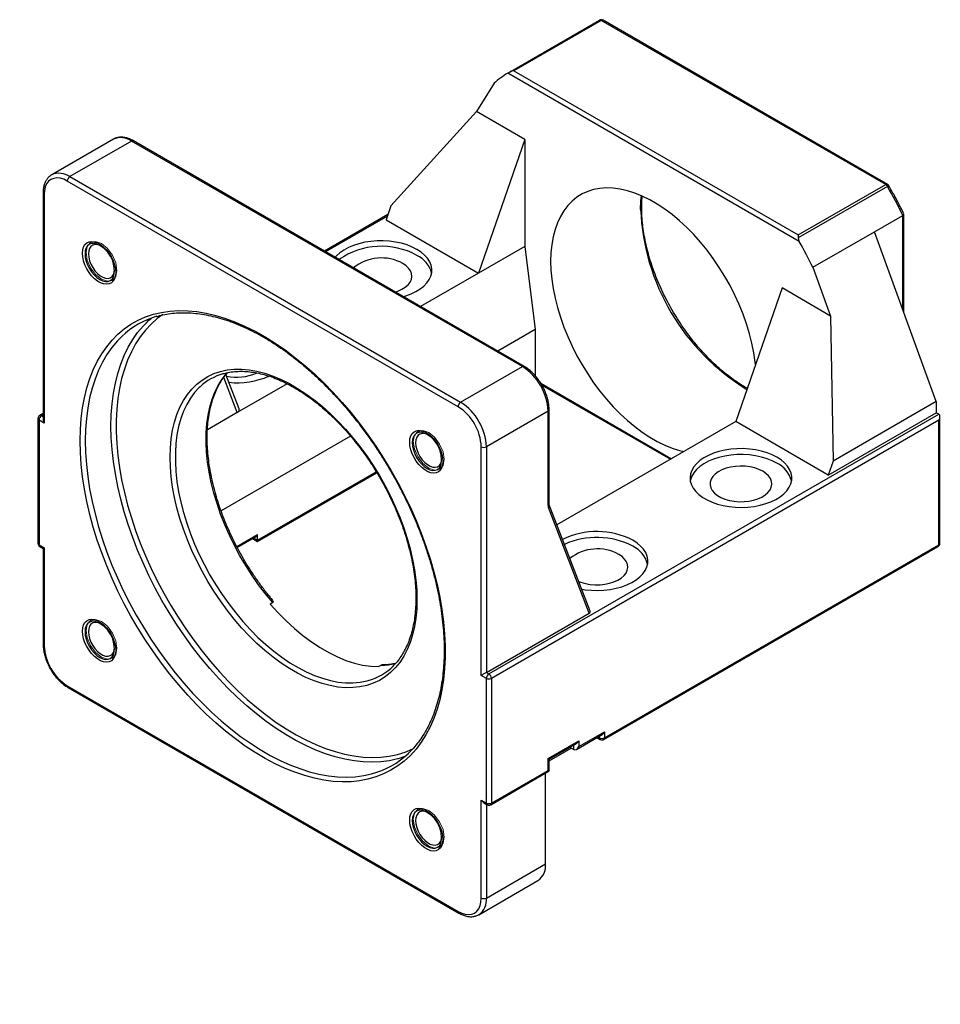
# Model space of a CAD drawing. Header units: millimetres. Extents: x 51 to 425, y 1 to 295.
# Tile 3 of 3: x 255 to 382, y 146 to 282. Entities that reach past the tile are written whole.
import ezdxf

# ---------------------------------------------------------------- set-up
doc = ezdxf.new("R2010")
doc.units = ezdxf.units.MM
doc.header["$LTSCALE"] = 1.5
doc.layers.add('FORMAT', color=7, linetype='Continuous')
doc.styles.add('SLDTEXTSTYLE0', font='GOTHIC.TTF', dxfattribs={"width": 0.913})
doc.styles.add('SLDTEXTSTYLE1', font='GOTHIC.TTF', dxfattribs={"width": 0.913, "bigfont": 'bigfont'})
doc.dimstyles.new('SLDDIMSTYLE6', dxfattribs={"dimtxt": 5.25, "dimasz": 3.75, "dimexe": 0, "dimexo": 0.0625, "dimgap": 1.3125, "dimtad": 0, "dimtih": 1, "dimtoh": 1, "dimdec": 1, "dimrnd": 1e-09, "dimzin": 12, "dimdsep": 46, "dimtxsty": 'SLDTEXTSTYLE0', "dimsah": 1, "dimcen": 0, "dimadec": 0, "dimazin": 3, "dimtfac": 1, "dimtofl": 0, "dimtmove": 0, "dimatfit": 3, "dimfxl": 0, "dimfrac": 2, "dimtolj": 1, "dimtzin": 12, "dimarcsym": 0})

# ---------------------------------------------------------------- blocks, each defined once
blk = doc.blocks.new('SW_SYMBOL_HOLE_SPOT')
at = {"layer": 'FORMAT', "color": 0}
for p, q in [((0, 1312.5), (0, 112.5)), ((2400, 112.5), (2400, 1312.5)), ((0, 112.5), (2400, 112.5))]:
    blk.add_line(p, q, dxfattribs=at)
blk = doc.blocks.new('_D_9')
at = {"layer": 'FORMAT'}
for p, q in [((137.36, 198.78), (148.94, 155.57)), ((148.94, 155.57), (211.93, 155.57))]:
    blk.add_line(p, q, dxfattribs=at)
blk.add_solid([(137.36, 198.78), (137.96, 195.07), (138.69, 195.26)], dxfattribs=at)
at = {"layer": 'FORMAT', "xscale": 0.004470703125, "yscale": 0.004470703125, "zscale": 0.004470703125}
blk.add_blockref('SW_SYMBOL_HOLE_SPOT', (164.76, 156.3), dxfattribs=at)
at = {"layer": 'FORMAT', "char_height": 5.25, "attachment_point": 1}
for s, insert, style in [('4 x ', (151.32, 170.77), 'SLDTEXTSTYLE0'), ('%%c', (162.44, 170.69), 'SLDTEXTSTYLE0'), (' 8.5 \\M+18AAE\\M+19153\\M+18AD1\\M+190FA', (170.35, 170.77), 'SLDTEXTSTYLE1'), ('%%c', (178.93, 162.28), 'SLDTEXTSTYLE0'), (' 14 ', (186.85, 162.36), 'SLDTEXTSTYLE0')]:
    blk.add_mtext(s, dxfattribs=dict(at, insert=insert, style=style))

msp = doc.modelspace()

# ---------------------------------------------------------------- linework, layer by layer
at = {"color": 7, "linetype": 'Continuous', "lineweight": 25}
for p, q in [((322.469, 274.596), (334.741, 281.68)), ((334.992, 281.656), (322.971, 274.716)), ((374.1, 259.079), (334.992, 281.656)), ((374.35, 259.103), (335.242, 281.681)), ((362.222, 251.241), (322.122, 274.39)), ((322.971, 274.716), (362.08, 252.139)), ((320.251, 273.003), (317.818, 269.117)), ((317.818, 269.117), (306.068, 256.161)), ((324.494, 265.263), (317.818, 269.117)), ((267.901, 265.31), (259.415, 260.412)), ((270.4, 265.063), (261.915, 260.164)), ((324.14, 234.039), (270.4, 265.063)), ((324.39, 234.064), (270.65, 265.087)), ((324.494, 265.263), (318.13, 246.892)), ((324.494, 265.263), (324.494, 250.566)), ((261.915, 260.164), (315.655, 229.141)), ((315.302, 228.528), (261.561, 259.552)), ((362.08, 252.139), (374.1, 259.079)), ((374.351, 258.814), (362.08, 251.729)), ((258.233, 257.918), (258.233, 226.77)), ((258.38, 257.714), (258.38, 226.277)), ((306.068, 256.161), (305.402, 254.239)), ((305.652, 254.961), (296.922, 249.921)), ((372.577, 252.593), (376.466, 254.838)), ((376.613, 241.488), (376.613, 255)), ((305.402, 254.239), (318.13, 246.892)), ((364.092, 247.695), (372.577, 252.593)), ((381.063, 229.244), (372.577, 252.593)), ((324.494, 250.566), (318.13, 246.892)), ((324.494, 250.566), (325.908, 239.134)), ((318.13, 246.892), (310.15, 242.285)), ((364.092, 247.695), (366.525, 240.999)), ((359.849, 244.853), (353.485, 226.482)), ((366.525, 240.999), (359.849, 244.853)), ((366.525, 240.999), (366.879, 221.056)), ((325.908, 239.134), (320.758, 236.161)), ((325.908, 239.134), (325.908, 232.779)), ((285.197, 228.238), (283.385, 232.947)), ((315.655, 229.141), (324.14, 234.039)), ((291.785, 231.683), (284.926, 227.723)), ((326.827, 231.494), (344.498, 221.293)), ((381.063, 229.244), (366.879, 221.056)), ((381.063, 229.244), (381.063, 227.706)), ((258.233, 227.587), (257.776, 227.323)), ((284.926, 227.723), (280.838, 225.363)), ((327.676, 227.915), (319.191, 223.017)), ((319.544, 191.784), (381.416, 227.502)), ((327.676, 214.923), (327.676, 227.915)), ((327.822, 215.127), (327.822, 228.119)), ((366.213, 219.134), (381.063, 227.706)), ((381.416, 227.502), (381.063, 227.706)), ((257.526, 226.89), (257.526, 209.742)), ((258.38, 226.277), (257.672, 226.686)), ((257.672, 226.686), (257.672, 209.538)), ((381.416, 226.686), (319.898, 191.172)), ((353.485, 226.482), (328.896, 212.286)), ((366.213, 219.134), (353.485, 226.482)), ((381.416, 209.538), (381.416, 226.686)), ((381.563, 209.742), (381.563, 227.178)), ((300.519, 224.477), (282.711, 214.197)), ((318.484, 191.58), (318.484, 223.017)), ((319.191, 223.017), (319.191, 191.988)), ((366.879, 221.056), (366.213, 219.134)), ((287.724, 209.981), (304.126, 219.45)), ((333.31, 200.139), (327.719, 214.668)), ((333.461, 200.425), (327.832, 215.052)), ((284.923, 209.181), (287.621, 210.738)), ((287.017, 210.39), (287.724, 209.981)), ((287.724, 210.151), (287.724, 210.967)), ((257.672, 209.538), (258.38, 209.13)), ((257.776, 209.309), (258.233, 209.045)), ((258.233, 209.045), (258.233, 195.861)), ((258.38, 209.13), (258.38, 195.657)), ((335.351, 182.776), (381.313, 209.309)), ((335.454, 183.005), (381.416, 209.538)), ((289.812, 201.598), (289.459, 201.394)), ((319.191, 191.988), (333.31, 200.139)), ((304.375, 192.783), (304.729, 192.987)), ((319.191, 191.172), (318.484, 191.58)), ((319.191, 191.988), (319.544, 191.784)), ((319.191, 174.025), (319.191, 191.172)), ((319.898, 191.172), (319.898, 174.025)), ((261.561, 190.146), (315.302, 159.122)), ((261.665, 189.917), (315.405, 158.893)), ((331.565, 181.407), (335.101, 183.448)), ((331.919, 181.781), (335.454, 183.822)), ((334.393, 183.04), (334.851, 182.776)), ((335.454, 183.822), (335.454, 183.005)), ((327.676, 180.148), (331.919, 182.597)), ((327.822, 180.063), (331.565, 182.224)), ((327.822, 179.824), (330.858, 181.576)), ((330.858, 181.576), (330.858, 181.816)), ((330.858, 181.576), (331.212, 181.372)), ((331.919, 182.597), (331.919, 181.781)), ((307.962, 180.405), (307.083, 180.122)), ((327.676, 178.515), (327.676, 180.148)), ((327.822, 178.43), (327.822, 180.063)), ((319.794, 173.796), (327.822, 178.43)), ((319.898, 174.025), (327.676, 178.515)), ((327.322, 165.654), (327.322, 178.142)), ((327.822, 178.43), (327.676, 178.515)), ((318.484, 174.433), (319.191, 174.025)), ((318.484, 160.96), (318.484, 174.433)), ((318.837, 174.059), (319.294, 173.796)), ((319.191, 160.96), (327.322, 165.654)), ((318.155, 158.671), (326.287, 163.365))]:
    msp.add_line(p, q, dxfattribs=at)
at = {"color": 8, "linetype": 'Continuous', "lineweight": 25}
for p, q in [((305.579, 254.75), (297.068, 249.837)), ((376.466, 241.891), (376.466, 254.838)), ((284.926, 227.723), (283.069, 232.549)), ((326.665, 231.757), (344.644, 221.378)), ((258.233, 227.418), (258.026, 227.298)), ((258.026, 227.298), (258.233, 227.178)), ((287.724, 210.151), (304.051, 219.575)), ((284.857, 209.312), (287.724, 210.967)), ((287.164, 210.474), (287.724, 210.151)), ((334.54, 183.125), (334.747, 183.005)), ((334.747, 183.005), (334.747, 183.244)), ((331.212, 181.372), (331.212, 182.02)), ((319.191, 173.855), (319.191, 160.96))]:
    msp.add_line(p, q, dxfattribs=at)
at = {"color": 7, "linetype": 'Continuous', "lineweight": 25, "flags": 128}
for points in [[(261.561, 259.552), (261.064, 259.794), (260.578, 259.94), (260.117, 259.985), (259.691, 259.93), (259.311, 259.774), (258.987, 259.523), (258.726, 259.182), (258.535, 258.76), (258.419, 258.266), (258.38, 257.714)], [(356.201, 234.321), (356.163, 234.661), (355.975, 235.943), (355.714, 237.247), (355.381, 238.569), (354.977, 239.9), (354.504, 241.234), (353.966, 242.563), (353.365, 243.88), (352.704, 245.178), (351.987, 246.451), (351.218, 247.691), (350.4, 248.892), (349.539, 250.047), (348.638, 251.151), (347.703, 252.198), (346.738, 253.181), (345.749, 254.095), (344.74, 254.937), (343.718, 255.7), (342.688, 256.382), (341.655, 256.979), (340.625, 257.486), (339.603, 257.903), (338.595, 258.225), (337.605, 258.453), (336.641, 258.584), (335.705, 258.617), (334.804, 258.553), (333.943, 258.393), (333.125, 258.136), (332.356, 257.784), (331.639, 257.339), (330.978, 256.803), (330.377, 256.18), (329.839, 255.473), (329.367, 254.684), (328.963, 253.82), (328.629, 252.883), (328.368, 251.88), (328.18, 250.815), (328.067, 249.695), (328.03, 248.525), (328.067, 247.311), (328.18, 246.06), (328.368, 244.778), (328.629, 243.474), (328.963, 242.152), (329.367, 240.821), (329.839, 239.487), (330.377, 238.159), (330.978, 236.841), (331.639, 235.543), (332.356, 234.27), (333.125, 233.03), (333.943, 231.829), (334.804, 230.674), (335.705, 229.57), (336.641, 228.524), (337.605, 227.54), (338.595, 226.626), (339.603, 225.784), (340.625, 225.021), (341.655, 224.339), (342.688, 223.742), (343.718, 223.235), (344.74, 222.818), (345.749, 222.496), (346.33, 222.351)], [(362.08, 252.139), (362.08, 252.051), (362.08, 251.951), (362.08, 251.842), (362.08, 251.729)], [(263.646, 249.628), (263.685, 250.09), (263.8, 250.492), (263.988, 250.819), (264.243, 251.061), (264.554, 251.209), (264.913, 251.259), (265.306, 251.208), (265.721, 251.058), (266.142, 250.814), (266.557, 250.486), (266.95, 250.083), (267.309, 249.619), (267.621, 249.111), (267.875, 248.576), (268.063, 248.031), (268.178, 247.496), (268.217, 246.989), (268.178, 246.526), (268.063, 246.125), (267.875, 245.797), (267.621, 245.555), (267.309, 245.407), (266.95, 245.358), (266.557, 245.409), (266.142, 245.559), (265.721, 245.802), (265.306, 246.131), (264.913, 246.534), (264.554, 246.997), (264.243, 247.505), (263.988, 248.041), (263.8, 248.585), (263.685, 249.12), (263.646, 249.628)], [(266.155, 250.645), (266.079, 250.682), (265.71, 250.804), (265.366, 250.826), (265.061, 250.746), (264.809, 250.568), (264.62, 250.3), (264.504, 249.953), (264.464, 249.543), (264.504, 249.087), (264.62, 248.606), (264.809, 248.12), (265.061, 247.651), (265.366, 247.219), (265.71, 246.843), (266.079, 246.54), (266.456, 246.322), (266.825, 246.2), (267.169, 246.178), (267.474, 246.258), (267.726, 246.436), (267.915, 246.704), (268.031, 247.051), (268.067, 247.333)], [(309.645, 250.157), (308.999, 250.487), (308.288, 250.768), (307.522, 250.997), (306.714, 251.169), (305.875, 251.283), (305.018, 251.337), (304.157, 251.329), (303.303, 251.26), (302.47, 251.132), (301.672, 250.945), (300.919, 250.703), (300.223, 250.409), (299.595, 250.068), (299.045, 249.685), (298.58, 249.266), (298.4, 249.068)], [(307.757, 243.666), (308.101, 243.77), (308.827, 244.038), (309.49, 244.356), (310.08, 244.718), (310.589, 245.12), (311.008, 245.555), (311.332, 246.016), (311.555, 246.496), (311.674, 246.989), (311.688, 247.487), (311.595, 247.981), (311.397, 248.466), (311.099, 248.932), (310.703, 249.374), (310.215, 249.785), (309.645, 250.157)], [(306.65, 244.305), (307.038, 244.437), (307.577, 244.68), (308.041, 244.97), (308.418, 245.3), (308.698, 245.66), (308.875, 246.041), (308.944, 246.434), (308.903, 246.828), (308.753, 247.213), (308.497, 247.58), (308.143, 247.918), (307.7, 248.218)], [(263.329, 223.828), (263.367, 225.39), (263.479, 226.903), (263.666, 228.364), (263.926, 229.768), (264.26, 231.112), (264.666, 232.39), (265.143, 233.599), (265.689, 234.736), (266.303, 235.798), (266.984, 236.78), (267.728, 237.68), (268.534, 238.496), (269.399, 239.225), (270.322, 239.864), (271.298, 240.413), (272.325, 240.869), (273.401, 241.23), (274.521, 241.497), (275.683, 241.667), (276.883, 241.741), (278.117, 241.719), (279.382, 241.599), (280.675, 241.384), (281.99, 241.072), (283.324, 240.666), (284.674, 240.167), (286.035, 239.575), (287.403, 238.894), (288.774, 238.124), (290.145, 237.268), (291.51, 236.329), (292.866, 235.309), (294.208, 234.211), (295.534, 233.04), (296.838, 231.798), (298.117, 230.488), (299.367, 229.116), (300.585, 227.685), (301.766, 226.198), (302.908, 224.662), (304.006, 223.08), (305.058, 221.456), (306.06, 219.797), (307.01, 218.106), (307.904, 216.389), (308.74, 214.652), (309.515, 212.898), (310.228, 211.134), (310.875, 209.364), (311.456, 207.594), (311.967, 205.829), (312.409, 204.075), (312.779, 202.337), (313.076, 200.619), (313.3, 198.928), (313.45, 197.267), (313.524, 195.643), (313.524, 194.059), (313.45, 192.521), (313.3, 191.034), (313.076, 189.601), (312.779, 188.226), (312.409, 186.915), (311.967, 185.671), (311.456, 184.497), (310.875, 183.397), (310.228, 182.375), (309.515, 181.434), (308.74, 180.575), (307.904, 179.803), (307.01, 179.118), (306.06, 178.524), (305.058, 178.022), (304.006, 177.613), (302.908, 177.299), (301.766, 177.08), (300.585, 176.958), (299.367, 176.932), (298.117, 177.003), (296.838, 177.171), (295.534, 177.434), (294.208, 177.793), (292.866, 178.246), (291.51, 178.792), (290.145, 179.428), (288.774, 180.155), (287.403, 180.968), (286.035, 181.866), (284.674, 182.846), (283.324, 183.904), (281.99, 185.039), (280.675, 186.247), (279.382, 187.523), (278.117, 188.864), (276.883, 190.267), (275.683, 191.726), (274.521, 193.238), (273.401, 194.798), (272.325, 196.401), (271.298, 198.043), (270.322, 199.719), (269.399, 201.423), (268.534, 203.151), (267.728, 204.898), (266.984, 206.657), (266.303, 208.425), (265.689, 210.195), (265.143, 211.963), (264.666, 213.723), (264.26, 215.47), (263.926, 217.199), (263.666, 218.904), (263.479, 220.581), (263.367, 222.224), (263.329, 223.828)], [(272.443, 240.083), (272.79, 240.41), (273.144, 240.718)], [(309.645, 201.989), (309.607, 200.702), (309.493, 199.465), (309.305, 198.282), (309.042, 197.16), (308.706, 196.103), (308.298, 195.116), (307.821, 194.204), (307.276, 193.37), (306.665, 192.618), (305.993, 191.952), (305.26, 191.375), (304.472, 190.889), (303.631, 190.496), (302.741, 190.198), (301.806, 189.997), (300.83, 189.892), (299.818, 189.886), (298.774, 189.978), (297.702, 190.167), (296.608, 190.452), (295.497, 190.833), (294.373, 191.307), (293.241, 191.873), (292.107, 192.528), (290.976, 193.268), (289.851, 194.092), (288.74, 194.994), (287.646, 195.972), (286.575, 197.02), (285.531, 198.134), (284.518, 199.309), (283.543, 200.54), (282.608, 201.821), (281.718, 203.146), (280.876, 204.51), (280.088, 205.907), (279.356, 207.33), (278.683, 208.772), (278.073, 210.229), (277.528, 211.692), (277.05, 213.155), (276.643, 214.613), (276.307, 216.058), (276.044, 217.483), (275.855, 218.884), (275.742, 220.252), (275.704, 221.583), (275.742, 222.87), (275.855, 224.108), (276.044, 225.29), (276.307, 226.412), (276.643, 227.469), (277.05, 228.456), (277.528, 229.369), (278.073, 230.202), (278.683, 230.954), (279.356, 231.62), (280.088, 232.197), (280.876, 232.684), (281.718, 233.077), (282.608, 233.375), (283.543, 233.576), (284.518, 233.68), (285.531, 233.686), (286.575, 233.595), (287.646, 233.406), (288.74, 233.12), (289.851, 232.74), (290.976, 232.265), (292.107, 231.7), (293.241, 231.045), (294.373, 230.304), (295.497, 229.481), (296.608, 228.578), (297.702, 227.601), (298.774, 226.553), (299.818, 225.439), (300.83, 224.264), (301.806, 223.033), (302.741, 221.752), (303.631, 220.426), (304.472, 219.062), (305.26, 217.666), (305.993, 216.243), (306.665, 214.8), (307.276, 213.344), (307.821, 211.881), (308.298, 210.417), (308.706, 208.96), (309.042, 207.515), (309.305, 206.089), (309.493, 204.689), (309.607, 203.32), (309.645, 201.989)], [(308.646, 223.65), (308.685, 224.112), (308.8, 224.514), (308.988, 224.841), (309.243, 225.083), (309.554, 225.231), (309.913, 225.281), (310.306, 225.23), (310.721, 225.08), (311.142, 224.836), (311.557, 224.508), (311.95, 224.105), (312.309, 223.641), (312.621, 223.133), (312.875, 222.598), (313.063, 222.053), (313.178, 221.518), (313.217, 221.011), (313.178, 220.548), (313.063, 220.147), (312.875, 219.819), (312.621, 219.577), (312.309, 219.429), (311.95, 219.38), (311.557, 219.431), (311.142, 219.581), (310.721, 219.824), (310.306, 220.153), (309.913, 220.556), (309.554, 221.019), (309.243, 221.527), (308.988, 222.063), (308.8, 222.607), (308.685, 223.142), (308.646, 223.65)], [(311.155, 224.667), (311.079, 224.704), (310.71, 224.826), (310.366, 224.848), (310.061, 224.768), (309.809, 224.59), (309.62, 224.322), (309.504, 223.975), (309.464, 223.565), (309.504, 223.109), (309.62, 222.628), (309.809, 222.142), (310.061, 221.673), (310.366, 221.241), (310.71, 220.866), (311.079, 220.562), (311.456, 220.345), (311.825, 220.222), (312.169, 220.2), (312.474, 220.28), (312.726, 220.458), (312.915, 220.726), (313.031, 221.073), (313.067, 221.355)], [(359.142, 221.583), (358.496, 221.913), (357.785, 222.194), (357.02, 222.422), (356.212, 222.595), (355.373, 222.709), (354.516, 222.762), (353.654, 222.755), (352.8, 222.686), (351.968, 222.557), (351.169, 222.37), (350.416, 222.128), (349.721, 221.835), (349.093, 221.494), (348.542, 221.111), (348.077, 220.692), (347.705, 220.243), (347.431, 219.772), (347.26, 219.284), (347.193, 218.788), (347.233, 218.291), (347.378, 217.801), (347.627, 217.324), (347.975, 216.869), (348.417, 216.442), (348.947, 216.05), (349.557, 215.698), (350.237, 215.392), (350.976, 215.137), (351.765, 214.936), (352.59, 214.792), (353.439, 214.708), (354.3, 214.685), (355.16, 214.723), (356.004, 214.822), (356.821, 214.981), (357.599, 215.195), (358.324, 215.464), (358.987, 215.782), (359.578, 216.144), (360.087, 216.546), (360.506, 216.98), (360.83, 217.442), (361.053, 217.922), (361.172, 218.415), (361.185, 218.912), (361.092, 219.407), (360.895, 219.891), (360.596, 220.358), (360.2, 220.8), (359.713, 221.21), (359.142, 221.583)], [(359.142, 220.767), (358.496, 221.096), (357.785, 221.377), (357.02, 221.606), (356.212, 221.778), (355.373, 221.892), (354.516, 221.946), (353.654, 221.938), (352.8, 221.869), (351.968, 221.741), (351.169, 221.554), (350.416, 221.312), (349.721, 221.018), (349.093, 220.677), (348.542, 220.294), (348.077, 219.876), (347.705, 219.427), (347.431, 218.955), (347.26, 218.467), (347.228, 218.317)], [(357.198, 219.644), (356.677, 219.9), (356.091, 220.104), (355.457, 220.252), (354.79, 220.338), (354.107, 220.362), (353.426, 220.322), (352.766, 220.22), (352.142, 220.058), (351.571, 219.841), (351.069, 219.573), (350.647, 219.262), (350.317, 218.916), (350.087, 218.544), (349.964, 218.156), (349.95, 217.761), (350.046, 217.37), (350.25, 216.993), (350.555, 216.64), (350.955, 216.32), (351.439, 216.04), (351.994, 215.81), (352.606, 215.633), (353.259, 215.516), (353.936, 215.46), (354.62, 215.468), (355.292, 215.539), (355.937, 215.672), (356.536, 215.862), (357.074, 216.106), (357.538, 216.396), (357.915, 216.725), (358.196, 217.086), (358.373, 217.467), (358.442, 217.86), (358.4, 218.254), (358.25, 218.639), (357.995, 219.005), (357.641, 219.343), (357.198, 219.644)], [(287.724, 209.981), (287.724, 209.984), (287.724, 210.001), (287.724, 210.036), (287.724, 210.086), (287.724, 210.151)], [(332.301, 203.44), (332.791, 203.362), (333.64, 203.278), (334.501, 203.255), (335.361, 203.294), (336.205, 203.393), (337.022, 203.551), (337.8, 203.766), (338.525, 204.034), (339.188, 204.352), (339.779, 204.714), (340.288, 205.116), (340.707, 205.551), (341.031, 206.012), (341.254, 206.492), (341.373, 206.985), (341.386, 207.483), (341.293, 207.977), (341.096, 208.462), (340.797, 208.928), (340.401, 209.37), (339.914, 209.781), (339.343, 210.153)], [(331.895, 204.495), (332.195, 204.38), (332.807, 204.203), (333.46, 204.086), (334.137, 204.03), (334.821, 204.038), (335.493, 204.11), (336.138, 204.242), (336.737, 204.433), (337.275, 204.676), (337.739, 204.966), (338.116, 205.296), (338.397, 205.656), (338.574, 206.037), (338.643, 206.43), (338.601, 206.824), (338.451, 207.209), (338.196, 207.576), (337.842, 207.914), (337.399, 208.214)], [(289.459, 201.394), (290.54, 200.197), (291.654, 199.072), (292.796, 198.025), (293.958, 197.062), (295.135, 196.186), (296.322, 195.402), (297.512, 194.716), (298.698, 194.129), (299.876, 193.645), (301.038, 193.267), (302.179, 192.996), (303.294, 192.835), (304.375, 192.783)], [(263.646, 197.663), (263.685, 198.126), (263.8, 198.527), (263.988, 198.855), (264.243, 199.097), (264.554, 199.245), (264.913, 199.294), (265.306, 199.243), (265.721, 199.093), (266.142, 198.85), (266.557, 198.521), (266.95, 198.118), (267.309, 197.655), (267.621, 197.147), (267.875, 196.611), (268.063, 196.067), (268.178, 195.532), (268.217, 195.024), (268.178, 194.562), (268.063, 194.16), (267.875, 193.833), (267.621, 193.591), (267.309, 193.443), (266.95, 193.393), (266.557, 193.444), (266.142, 193.594), (265.721, 193.838), (265.306, 194.166), (264.913, 194.569), (264.554, 195.033), (264.243, 195.541), (263.988, 196.076), (263.8, 196.621), (263.685, 197.156), (263.646, 197.663)], [(266.155, 198.681), (266.079, 198.717), (265.71, 198.84), (265.366, 198.861), (265.061, 198.782), (264.809, 198.604), (264.62, 198.336), (264.504, 197.989), (264.464, 197.579), (264.504, 197.123), (264.62, 196.642), (264.809, 196.156), (265.061, 195.687), (265.366, 195.255), (265.71, 194.879), (266.079, 194.576), (266.456, 194.358), (266.825, 194.236), (267.169, 194.214), (267.474, 194.294), (267.726, 194.472), (267.915, 194.74), (268.031, 195.087), (268.067, 195.369)], [(327.676, 180.148), (327.738, 180.112), (327.784, 180.085), (327.813, 180.069), (327.822, 180.063)], [(308.646, 171.685), (308.685, 172.148), (308.8, 172.55), (308.988, 172.877), (309.243, 173.119), (309.554, 173.267), (309.913, 173.316), (310.306, 173.265), (310.721, 173.116), (311.142, 172.872), (311.557, 172.543), (311.95, 172.14), (312.309, 171.677), (312.621, 171.169), (312.875, 170.633), (313.063, 170.089), (313.178, 169.554), (313.217, 169.047), (313.178, 168.584), (313.063, 168.182), (312.875, 167.855), (312.621, 167.613), (312.309, 167.465), (311.95, 167.415), (311.557, 167.466), (311.142, 167.616), (310.721, 167.86), (310.306, 168.189), (309.913, 168.592), (309.554, 169.055), (309.243, 169.563), (308.988, 170.098), (308.8, 170.643), (308.685, 171.178), (308.646, 171.685)], [(311.155, 172.703), (311.079, 172.739), (310.71, 172.862), (310.366, 172.883), (310.061, 172.804), (309.809, 172.626), (309.62, 172.358), (309.504, 172.011), (309.464, 171.601), (309.504, 171.145), (309.62, 170.664), (309.809, 170.178), (310.061, 169.709), (310.366, 169.277), (310.71, 168.901), (311.079, 168.598), (311.456, 168.38), (311.825, 168.258), (312.169, 168.236), (312.474, 168.316), (312.726, 168.494), (312.915, 168.762), (313.031, 169.109), (313.067, 169.391)], [(315.302, 159.122), (315.799, 158.88), (316.285, 158.734), (316.746, 158.689), (317.172, 158.744), (317.552, 158.9), (317.876, 159.151), (318.137, 159.492), (318.328, 159.914), (318.444, 160.408), (318.484, 160.96)]]:
    msp.add_lwpolyline(points, dxfattribs=at)
at = {"color": 8, "linetype": 'Continuous', "lineweight": 25, "flags": 128}
for points in [[(340.404, 255.668), (340.442, 256.838), (340.503, 257.541)], [(265.383, 250.971), (265.256, 250.989), (264.904, 250.975), (264.596, 250.861), (264.343, 250.651), (264.155, 250.353), (264.039, 249.979), (264, 249.543)], [(264, 249.543), (264.039, 249.062), (264.155, 248.554), (264.343, 248.039), (264.596, 247.537), (264.904, 247.066), (265.256, 246.646), (265.638, 246.292), (266.035, 246.017), (266.432, 245.833), (266.814, 245.747), (267.166, 245.761), (267.474, 245.875), (267.728, 246.085), (267.916, 246.383), (267.953, 246.472)], [(274.679, 241.195), (273.938, 240.643), (273.099, 239.898), (272.32, 239.065), (271.604, 238.148), (270.953, 237.15), (270.37, 236.073), (269.855, 234.921), (269.411, 233.697), (269.039, 232.406), (268.74, 231.051), (268.514, 229.637), (268.364, 228.167), (268.288, 226.647), (268.288, 225.081), (268.364, 223.473), (268.514, 221.83), (268.74, 220.156), (269.039, 218.455), (269.411, 216.734), (269.855, 214.998), (270.37, 213.252), (270.953, 211.501), (271.604, 209.752), (272.32, 208.008), (273.099, 206.276), (273.938, 204.561), (274.835, 202.869), (275.788, 201.204), (276.792, 199.572), (277.846, 197.977), (278.945, 196.426), (280.087, 194.921), (281.268, 193.469), (282.484, 192.074), (283.732, 190.739), (285.007, 189.469), (286.306, 188.269), (287.624, 187.141), (288.958, 186.089), (290.304, 185.117), (291.657, 184.227), (293.013, 183.423), (294.368, 182.706), (295.718, 182.078), (297.059, 181.543), (298.386, 181.101), (299.695, 180.754), (300.982, 180.503), (302.244, 180.349), (303.477, 180.292), (304.675, 180.332), (305.837, 180.469), (306.958, 180.704), (308.035, 181.034), (309.065, 181.459), (309.102, 181.477)], [(307.083, 180.122), (306.978, 180.093), (305.857, 179.842), (304.695, 179.688), (303.496, 179.631), (302.262, 179.671), (300.998, 179.808), (299.708, 180.041), (298.396, 180.37), (297.065, 180.794), (295.72, 181.312), (294.364, 181.921), (293.003, 182.62), (291.639, 183.408), (290.277, 184.281), (288.921, 185.236), (287.576, 186.272), (286.245, 187.385), (284.933, 188.571), (283.643, 189.827), (282.379, 191.149), (281.146, 192.534), (279.946, 193.976), (278.784, 195.471), (277.664, 197.016), (276.587, 198.604), (275.559, 200.232), (274.581, 201.895), (273.657, 203.587), (272.79, 205.303), (271.983, 207.038), (271.237, 208.788), (270.555, 210.545), (269.939, 212.306), (269.391, 214.065), (268.913, 215.816), (268.506, 217.554), (268.171, 219.274), (267.909, 220.97), (267.722, 222.639), (267.609, 224.273), (267.572, 225.869), (267.609, 227.422), (267.722, 228.926), (267.909, 230.378), (268.171, 231.773), (268.506, 233.107), (268.913, 234.375), (269.391, 235.574), (269.939, 236.7), (270.555, 237.749), (271.237, 238.72), (271.983, 239.608), (272.443, 240.083)], [(269.058, 238.187), (268.447, 237.566), (267.701, 236.679), (267.019, 235.708), (266.403, 234.659), (265.856, 233.533), (265.377, 232.334), (264.97, 231.066), (264.635, 229.732), (264.374, 228.337), (264.187, 226.885), (264.074, 225.381), (264.036, 223.828)], [(289.812, 201.598), (288.824, 202.791), (287.875, 204.037), (286.968, 205.331), (286.109, 206.667), (285.301, 208.038), (284.549, 209.439), (283.854, 210.863), (283.221, 212.303), (282.653, 213.753), (282.151, 215.206), (281.719, 216.656), (281.358, 218.095), (281.071, 219.518), (280.857, 220.917), (280.719, 222.287), (280.657, 223.621), (280.671, 224.912), (280.762, 226.156), (280.928, 227.346), (281.169, 228.476), (281.483, 229.542), (281.871, 230.539), (282.329, 231.462), (282.855, 232.307), (283.448, 233.07), (283.607, 233.248)], [(279.832, 231.27), (279.717, 231.162), (279.076, 230.468), (278.499, 229.69), (277.987, 228.831), (277.545, 227.896), (277.173, 226.888), (276.873, 225.811), (276.647, 224.672), (276.496, 223.475), (276.42, 222.226), (276.42, 220.93), (276.496, 219.593), (276.647, 218.221), (276.873, 216.821), (277.173, 215.399), (277.545, 213.961), (277.987, 212.515), (278.499, 211.065), (279.076, 209.621), (279.717, 208.187), (280.419, 206.77), (281.179, 205.377), (281.992, 204.014), (282.856, 202.688), (283.767, 201.404), (284.719, 200.169), (285.71, 198.987), (286.734, 197.865), (287.786, 196.807), (288.863, 195.819), (289.958, 194.904), (291.068, 194.067), (292.186, 193.312), (293.308, 192.642), (294.429, 192.061), (295.544, 191.57), (296.647, 191.173), (297.734, 190.871), (298.799, 190.664), (299.838, 190.556), (300.845, 190.545), (301.818, 190.632), (302.75, 190.816), (302.924, 190.863)], [(310.383, 224.993), (310.256, 225.011), (309.904, 224.997), (309.596, 224.883), (309.343, 224.673), (309.155, 224.375), (309.039, 224.001), (309, 223.565)], [(264.036, 223.828), (264.074, 222.232), (264.187, 220.598), (264.374, 218.929), (264.635, 217.233), (264.97, 215.513), (265.377, 213.775), (265.856, 212.024), (266.403, 210.265), (267.019, 208.504), (267.701, 206.747), (268.447, 204.997), (269.255, 203.262), (270.122, 201.546), (271.046, 199.854), (272.023, 198.191), (273.052, 196.563), (274.128, 194.975), (275.249, 193.43), (276.411, 191.935), (277.61, 190.493), (278.844, 189.108), (280.107, 187.786), (281.397, 186.53), (282.71, 185.344), (284.04, 184.231), (285.386, 183.195), (286.741, 182.24), (288.103, 181.367), (289.467, 180.579), (290.829, 179.88), (292.184, 179.271), (293.53, 178.753), (294.861, 178.329), (296.173, 178), (297.463, 177.767), (298.727, 177.63), (299.96, 177.59), (301.159, 177.647), (302.321, 177.801), (303.409, 178.043)], [(309, 223.565), (309.039, 223.084), (309.155, 222.576), (309.343, 222.061), (309.596, 221.559), (309.904, 221.088), (310.256, 220.668), (310.638, 220.314), (311.035, 220.04), (311.432, 219.855), (311.814, 219.769), (312.166, 219.783), (312.474, 219.897), (312.728, 220.107), (312.916, 220.405), (312.953, 220.494)], [(265.383, 199.007), (265.256, 199.025), (264.904, 199.011), (264.596, 198.897), (264.343, 198.686), (264.155, 198.389), (264.039, 198.015), (264, 197.579)], [(264, 197.579), (264.039, 197.098), (264.155, 196.59), (264.343, 196.075), (264.596, 195.572), (264.904, 195.102), (265.256, 194.682), (265.638, 194.328), (266.035, 194.053), (266.432, 193.869), (266.814, 193.782), (267.166, 193.796), (267.474, 193.911), (267.728, 194.121), (267.916, 194.419), (267.953, 194.508)], [(310.383, 173.029), (310.256, 173.047), (309.904, 173.033), (309.596, 172.919), (309.343, 172.709), (309.155, 172.411), (309.039, 172.037), (309, 171.601)], [(309, 171.601), (309.039, 171.12), (309.155, 170.612), (309.343, 170.097), (309.596, 169.595), (309.904, 169.124), (310.256, 168.704), (310.638, 168.35), (311.035, 168.075), (311.432, 167.891), (311.814, 167.804), (312.166, 167.819), (312.474, 167.933), (312.728, 168.143), (312.916, 168.441), (312.953, 168.53)]]:
    msp.add_lwpolyline(points, dxfattribs=at)
at = {"color": 7, "linetype": 'Continuous', "lineweight": 18, "flags": 128}
for points in [[(264.146, 249.727), (264.308, 250.571), (264.767, 251.1), (265.456, 251.234), (266.267, 250.952), (267.079, 250.297), (267.767, 249.368), (268.227, 248.308), (268.389, 247.277), (268.227, 246.433), (267.767, 245.904), (267.079, 245.77), (266.267, 246.052), (265.456, 246.708), (264.767, 247.636), (264.308, 248.696), (264.146, 249.727)], [(311.267, 224.974), (312.079, 224.319), (312.767, 223.39), (313.227, 222.33), (313.389, 221.3), (313.227, 220.455), (312.767, 219.926), (312.079, 219.792), (311.267, 220.074), (310.456, 220.73), (309.767, 221.658), (309.308, 222.718), (309.146, 223.749), (309.308, 224.593), (309.767, 225.122), (310.456, 225.256), (311.267, 224.974)], [(266.267, 194.088), (265.456, 194.743), (264.767, 195.672), (264.308, 196.732), (264.146, 197.762), (264.308, 198.607), (264.767, 199.136), (265.456, 199.27), (266.267, 198.987), (267.079, 198.332), (267.767, 197.404), (268.227, 196.344), (268.389, 195.313), (268.227, 194.469), (267.767, 193.94), (267.079, 193.806), (266.267, 194.088)], [(313.389, 169.335), (313.227, 168.491), (312.767, 167.962), (312.079, 167.828), (311.267, 168.11), (310.456, 168.765), (309.767, 169.694), (309.308, 170.754), (309.146, 171.784), (309.308, 172.629), (309.767, 173.158), (310.456, 173.292), (311.267, 173.009), (312.079, 172.354), (312.767, 171.426), (313.227, 170.366), (313.389, 169.335)]]:
    msp.add_lwpolyline(points, dxfattribs=at)
at = {"color": 7, "linetype": 'Continuous', "lineweight": 25}
for centre, radius, start, end in [((334.845, 281.452), 0.251, 54.3421, 114.56904), ((334.992, 281.247), 0.5, 60.00269, 119.99731), ((329.113, 263.004), 13.361, 121.55188, 131.54896), ((262.329, 259.517), 0.768, 122.60568, 177.39438), ((373.718, 258.466), 0.722, 28.76174, 58.03646), ((374.1, 258.67), 0.5, 29.90756, 60.00269), ((315.301, 224.843), 68.124, 26.12313, 29.91103), ((264.128, 247.271), 3.907, 348.20246, 71.26001), ((304.747, 240.364), 10.226, 61.38558, 124.73617), ((302.966, 217.72), 68.08, 26.12233, 29.49686), ((308.03, 245.96), 3.747, 14.40321, 64.47151), ((304.756, 242.936), 6.048, 60.86914, 129.35041), ((277.2, 229.61), 11.826, 106.238, 133.50553), ((285.245, 225.473), 7.932, 106.73293, 133.03471), ((284.894, 239.277), 6.688, 257.64183, 293.78864), ((320.055, 227.598), 7.628, 2.38687, 57.61313), ((284.935, 242.758), 10.938, 264.02297, 293.4546), ((316.069, 228.493), 0.768, 122.60568, 177.39438), ((311.569, 222.699), 7.628, 2.38687, 57.61313), ((311.624, 222.731), 6.865, 2.38687, 57.61313), ((258.026, 226.89), 0.5, 119.99731, 180), ((258.44, 226.651), 0.768, 122.60549, 177.3945), ((309.128, 221.293), 3.907, 348.2025, 71.25998), ((318.837, 223.699), 0.769, 242.60981, 297.39013), ((357.527, 217.385), 3.747, 14.40333, 64.47141), ((328.387, 214.911), 0.711, 179.04462, 199.95048), ((334.382, 200.583), 10.78, 62.59992, 115.927), ((287.48, 210.94), 0.246, 304.96924, 6.3432), ((334.37, 199.654), 10.886, 62.81679, 114.05923), ((258.026, 209.742), 0.5, 180, 240.00269), ((334.448, 202.888), 6.089, 61.0119, 128.30319), ((337.728, 205.956), 3.747, 14.40325, 64.47143), ((381.063, 209.742), 0.5, 299.99731, 0), ((264.128, 195.307), 3.907, 348.20245, 71.26001), ((265.239, 195.943), 6.865, 182.38687, 237.61313), ((300.802, 198.524), 7.95, 285.4834, 314.88622), ((319.958, 191.137), 0.768, 122.60549, 177.3945), ((319.544, 191.854), 0.769, 242.60965, 297.39029), ((319.13, 191.137), 0.768, 2.6055, 57.39456), ((335.101, 183.687), 0.769, 242.60966, 297.39034), ((335.101, 183.209), 0.5, 240.00269, 299.99731), ((300.364, 189.482), 11.837, 284.9078, 313.48444), ((319.544, 174.707), 0.769, 242.60965, 297.39029), ((319.544, 174.229), 0.5, 240.00269, 299.99731), ((309.128, 169.329), 3.907, 348.2025, 71.25999), ((324.884, 165.378), 2.454, 304.86237, 6.44979), ((318.837, 161.642), 0.769, 242.60981, 297.39013)]:
    msp.add_arc(centre, radius, start, end, dxfattribs=at)
at = {"color": 8, "linetype": 'Continuous', "lineweight": 25}
for centre, radius, start, end in [((335.138, 281.451), 0.251, 65.69366, 125.61728), ((268.938, 263.044), 2.492, 54.08235, 114.60724), ((270.547, 264.858), 0.251, 65.69275, 125.61733), ((260.445, 258.074), 2.556, 54.88948, 113.63316), ((374.247, 258.874), 0.251, 65.69366, 125.61728), ((366.814, 271.999), 15.188, 299.75406, 300.55123), ((258.472, 257.935), 0.239, 183.95376, 247.35145), ((370.845, 256.944), 30.467, 182.4004, 238.70659), ((324.285, 233.849), 0.239, 63.89113, 127.40337), ((327.584, 228.136), 0.239, 292.56506, 356.13105), ((257.776, 226.915), 0.251, 185.69524, 245.62527), ((257.879, 227.094), 0.251, 54.38221, 114.30708), ((327.572, 215.152), 0.251, 294.37466, 354.30595), ((327.485, 214.946), 0.363, 310.06734, 15.97075), ((257.776, 209.767), 0.251, 185.69524, 245.62527), ((257.921, 209.513), 0.25, 174.11481, 234.5731), ((381.178, 209.508), 0.24, 304.0584, 7.25404), ((381.312, 209.767), 0.251, 294.37548, 354.30389), ((258.483, 195.886), 0.251, 185.69479, 245.62515), ((304.746, 202.205), 9.218, 269.88996, 282.22706), ((261.803, 190.117), 0.243, 173.18147, 235.50644), ((334.992, 182.978), 0.246, 173.65653, 235.03103), ((335.216, 182.975), 0.24, 304.0584, 7.25404), ((319.432, 173.996), 0.243, 173.18132, 235.50659), ((319.653, 173.997), 0.247, 305.0151, 6.29734), ((316.755, 160.684), 2.452, 304.67619, 6.46881), ((315.54, 159.092), 0.241, 172.8769, 235.82556)]:
    msp.add_arc(centre, radius, start, end, dxfattribs=at)
at = {"color": 7, "linetype": 'Continuous', "lineweight": 25}
for centre, major_axis, ratio, start_param, end_param in [((322.971, 274.308), (0.707, 0), 0.5773815, 1.5707963, 2.3589887), ((284.29, 228.091), (0.929, 0.05), 0.5750742, 5.4359789, 6.4677496), ((381.063, 226.89), (0.354, 0.612), 0.5773346, 4.7124296, 6.2832259), ((258.733, 226.482), (-0.354, 0.612), 0.5773346, 0.7853575, 1.5707557), ((258.733, 209.334), (0.5, 0.289), 0.0000704, 2.3561539, 3.141552), ((332.957, 200.343), (0.516, 0.028), 0.5750742, 5.4359789, 6.4677496), ((318.837, 191.784), (0.5, 0.289), 0.0000704, 0.7853575, 2.3561539), ((335.101, 184.026), (0.354, 0.612), 0.5773346, 3.9269502, 4.7124296), ((331.565, 181.985), (0.354, 0.612), 0.5773346, 3.1416333, 4.7124296), ((331.565, 182.801), (0.354, 0.612), 0.5773346, 3.9269502, 4.7124296), ((318.837, 174.637), (-0.354, 0.612), 0.5773346, 1.5707557, 2.3562351)]:
    msp.add_ellipse(centre, major_axis=major_axis, ratio=ratio, start_param=start_param, end_param=end_param, dxfattribs=at)
for points, knots in [([(322.122, 274.39), (322.165, 274.416), (322.215, 274.447), (322.332, 274.516), (322.398, 274.554), (322.469, 274.596)], [0, 0, 0, 0, 0.5, 0.5, 1, 1, 1, 1]), ([(270.65, 265.087), (270.559, 265.137), (270.297, 265.282), (269.858, 265.457), (269.343, 265.578), (268.844, 265.602), (268.379, 265.523), (268.036, 265.403), (267.871, 265.284), (267.828, 265.253)], [0, 0, 0, 0, 0.0922857, 0.2664288, 0.4404807, 0.612254, 0.7796573, 0.9419283, 1, 1, 1, 1]), ([(259.424, 260.41), (259.317, 260.344), (259.087, 260.2), (258.799, 259.886), (258.555, 259.498), (258.376, 259.045), (258.265, 258.542), (258.234, 258.154), (258.233, 257.943), (258.233, 257.918)], [0, 0, 0, 0, 0.14077593, 0.30335025, 0.46745603, 0.63545068, 0.80789636, 0.97720163, 1, 1, 1, 1]), ([(376.605, 255.031), (376.469, 255.305), (376.047, 256.157), (375.362, 257.457), (374.788, 258.47), (374.534, 258.92)], [0, 0, 0, 0, 0.2089357, 0.6486279, 1, 1, 1, 1]), ([(355.069, 231.053), (354.91, 231.139), (354.43, 231.4), (353.626, 231.919), (352.663, 232.603), (351.708, 233.361), (350.767, 234.186), (349.843, 235.076), (348.941, 236.024), (348.066, 237.029), (347.222, 238.083), (346.413, 239.183), (345.643, 240.323), (344.916, 241.497), (344.235, 242.701), (343.604, 243.928), (343.025, 245.171), (342.502, 246.426), (342.036, 247.686), (341.631, 248.945), (341.288, 250.197), (341.008, 251.435), (340.792, 252.654), (340.643, 253.848), (340.565, 254.921), (340.546, 255.784), (340.557, 256.603), (340.597, 257.117), (340.622, 257.445)], [0, 0, 0, 0, 0.0199607, 0.060361, 0.1007693, 0.1411912, 0.1816291, 0.2220836, 0.2625541, 0.3030388, 0.343536, 0.384043, 0.4245576, 0.4650769, 0.5055984, 0.5461192, 0.5866357, 0.6271452, 0.6676452, 0.7081328, 0.7486054, 0.7890608, 0.8294969, 0.8699122, 0.9103066, 0.9413229, 0.9625157, 1, 1, 1, 1]), ([(376.466, 254.838), (376.5, 254.861), (376.568, 254.906), (376.612, 254.963), (376.608, 254.991), (376.606, 255)], [0, 0, 0, 0, 0.40713606, 0.81391659, 1, 1, 1, 1]), ([(273.824, 240.928), (274.115, 241.009), (274.746, 241.184), (275.767, 241.351), (276.872, 241.448), (278.01, 241.456), (279.176, 241.379), (280.369, 241.216), (281.584, 240.967), (282.819, 240.633), (284.071, 240.216), (285.335, 239.715), (286.61, 239.133), (287.891, 238.47), (289.175, 237.729), (290.459, 236.911), (291.738, 236.019), (293.01, 235.054), (294.271, 234.02), (295.516, 232.919), (296.744, 231.754), (297.951, 230.528), (299.132, 229.245), (300.285, 227.908), (301.407, 226.521), (302.494, 225.087), (303.544, 223.61), (304.554, 222.095), (305.52, 220.545), (306.441, 218.966), (307.313, 217.36), (308.134, 215.733), (308.903, 214.089), (309.616, 212.433), (310.273, 210.769), (310.87, 209.102), (311.407, 207.436), (311.883, 205.776), (312.295, 204.126), (312.643, 202.491), (312.926, 200.876), (313.143, 199.286), (313.294, 197.723), (313.379, 196.193), (313.397, 194.7), (313.348, 193.248), (313.233, 191.841), (313.052, 190.483), (312.806, 189.177), (312.496, 187.927), (312.122, 186.737), (311.686, 185.608), (311.189, 184.544), (310.632, 183.548), (310.017, 182.62), (309.341, 181.771), (308.815, 181.183), (308.498, 180.902), (308.443, 180.853)], [0, 0, 0, 0, 0.0156719, 0.0340227, 0.0523336, 0.070604, 0.0888369, 0.1070377, 0.1252124, 0.1433674, 0.1615082, 0.1796396, 0.1977653, 0.2158885, 0.2340111, 0.2521343, 0.2702594, 0.2883872, 0.3065181, 0.3246523, 0.3427897, 0.3609303, 0.3790739, 0.3972202, 0.4153689, 0.4335195, 0.4516718, 0.4698253, 0.4879797, 0.5061346, 0.5242895, 0.5424439, 0.5605975, 0.5787497, 0.5969003, 0.6150488, 0.6331948, 0.651338, 0.669478, 0.6876144, 0.7057471, 0.7238759, 0.7420007, 0.7601216, 0.778239, 0.7963536, 0.8144664, 0.8325788, 0.8506926, 0.8688104, 0.8869361, 0.9050742, 0.9232303, 0.9414107, 0.959622, 0.9778701, 0.9961591, 1, 1, 1, 1]), ([(289.513, 202.276), (289.37, 202.446), (288.916, 202.987), (288.186, 203.952), (287.325, 205.161), (286.507, 206.41), (285.732, 207.692), (285.004, 209.002), (284.327, 210.334), (283.702, 211.683), (283.133, 213.043), (282.622, 214.408), (282.17, 215.774), (281.78, 217.134), (281.453, 218.482), (281.19, 219.814), (280.993, 221.123), (280.862, 222.404), (280.797, 223.653), (280.798, 224.863), (280.865, 226.03), (280.997, 227.149), (281.195, 228.216), (281.455, 229.226), (281.779, 230.176), (282.162, 231.062), (282.606, 231.88), (283.083, 232.605), (283.437, 233.018), (283.603, 233.212)], [0, 0, 0, 0, 0.0174182, 0.0554082, 0.0934047, 0.1314058, 0.1694098, 0.2074148, 0.2454188, 0.2834195, 0.321415, 0.3594034, 0.3973831, 0.4353521, 0.4733089, 0.5112519, 0.5491802, 0.587093, 0.6249908, 0.6628749, 0.7007485, 0.7386175, 0.7764876, 0.8143703, 0.8522824, 0.8902457, 0.9282878, 0.9664394, 1, 1, 1, 1]), ([(282.896, 233.029), (283.084, 233.086), (283.546, 233.225), (284.329, 233.348), (285.235, 233.413), (286.173, 233.387), (287.138, 233.277), (288.127, 233.081), (289.135, 232.801), (290.16, 232.438), (291.197, 231.992), (292.243, 231.466), (293.292, 230.861), (294.34, 230.18), (295.384, 229.425), (296.419, 228.599), (297.441, 227.706), (298.445, 226.748), (299.427, 225.73), (300.384, 224.656), (301.31, 223.531), (302.203, 222.358), (303.059, 221.142), (303.873, 219.89), (304.643, 218.604), (305.366, 217.292), (306.038, 215.958), (306.657, 214.608), (307.22, 213.247), (307.726, 211.881), (308.171, 210.516), (308.555, 209.157), (308.875, 207.81), (309.131, 206.481), (309.322, 205.174), (309.446, 203.896), (309.494, 202.907), (309.497, 202.348), (309.498, 202.193)], [0, 0, 0, 0, 0.01983173, 0.04881339, 0.07767867, 0.10642684, 0.13507217, 0.16363585, 0.19214017, 0.22060499, 0.24904637, 0.27747636, 0.30590332, 0.33433152, 0.36276519, 0.39120671, 0.41965724, 0.44811704, 0.47658575, 0.50506259, 0.53354658, 0.56203653, 0.59053118, 0.61902919, 0.64752923, 0.6760299, 0.70452957, 0.73302658, 0.76151963, 0.79000724, 0.8184881, 0.84696086, 0.8754243, 0.90387737, 0.93231926, 0.96074961, 0.98916868, 1, 1, 1, 1]), ([(327.822, 228.119), (327.82, 228.225), (327.814, 228.528), (327.749, 229.05), (327.606, 229.682), (327.398, 230.319), (327.128, 230.948), (326.804, 231.559), (326.43, 232.14), (326.013, 232.68), (325.561, 233.17), (325.08, 233.6), (324.685, 233.888), (324.453, 234.027), (324.39, 234.064)], [0, 0, 0, 0, 0.0490791, 0.1411026, 0.232948, 0.3245767, 0.4160179, 0.5073542, 0.5986893, 0.6901122, 0.7817239, 0.8736387, 0.9659565, 1, 1, 1, 1]), ([(327.832, 215.052), (327.83, 215.056), (327.826, 215.064), (327.824, 215.105), (327.822, 215.127)], [0, 0, 0, 0, 0.4683944, 1, 1, 1, 1]), ([(289.498, 202.263), (289.572, 202.179), (289.717, 202.013), (289.836, 201.806), (289.858, 201.675), (289.845, 201.623), (289.822, 201.606), (289.812, 201.598)], [0, 0, 0, 0, 0.3928213, 0.7756169, 0.8891709, 0.9502972, 1, 1, 1, 1]), ([(309.498, 202.193), (309.496, 201.983), (309.491, 201.371), (309.432, 200.39), (309.299, 199.271), (309.101, 198.205), (308.84, 197.195), (308.517, 196.246), (308.132, 195.36), (307.689, 194.541), (307.185, 193.795), (306.735, 193.229), (306.434, 192.941), (306.338, 192.85)], [0, 0, 0, 0, 0.0524194, 0.1522042, 0.2519809, 0.3517608, 0.4515745, 0.5514656, 0.6514926, 0.7517277, 0.8522521, 0.9531442, 1, 1, 1, 1]), ([(258.233, 195.861), (258.235, 195.756), (258.241, 195.453), (258.306, 194.931), (258.449, 194.299), (258.658, 193.662), (258.927, 193.033), (259.252, 192.422), (259.626, 191.841), (260.042, 191.301), (260.494, 190.81), (260.975, 190.38), (261.37, 190.093), (261.602, 189.954), (261.665, 189.917)], [0, 0, 0, 0, 0.0490791, 0.1411026, 0.232948, 0.3245767, 0.4160179, 0.5073542, 0.5986893, 0.6901122, 0.7817239, 0.8736387, 0.9659565, 1, 1, 1, 1]), ([(304.999, 193.027), (304.979, 193.029), (304.925, 193.032), (304.845, 193.022), (304.771, 193.007), (304.742, 192.993), (304.729, 192.987)], [0, 0, 0, 0, 0.2361739, 0.6227251, 0.830806, 1, 1, 1, 1]), ([(306.689, 193.217), (306.451, 193.173), (305.926, 193.074), (305.355, 193.028), (305.021, 193.033), (304.999, 193.033)], [0, 0, 0, 0, 0.4364251, 0.963468, 1, 1, 1, 1]), ([(315.405, 158.893), (315.496, 158.843), (315.759, 158.699), (316.198, 158.523), (316.712, 158.403), (317.212, 158.378), (317.675, 158.459), (317.99, 158.563), (318.129, 158.66), (318.146, 158.672)], [0, 0, 0, 0, 0.0957234, 0.2763535, 0.456889, 0.635061, 0.8087003, 0.977016, 1, 1, 1, 1])]:
    msp.add_open_spline(points, degree=3, knots=knots, dxfattribs=at)
msp.add_open_spline([(362.08, 251.729), (362.08, 251.563), (362.135, 251.394), (362.222, 251.241)], degree=3, dxfattribs=at)

# ---------------------------------------------------------------- dimensions: what is measured, and where the dimension line sits
at = {"layer": 'FORMAT'}
dim = msp.add_diameter_dim_2p(p1=(133.732, 212.308), p2=(137.356, 198.785), text='4 x <> 完全貫穿\\P{\\fGDT;v}%%c 14 \\P', dimstyle='SLDDIMSTYLE6', dxfattribs=at)
dim.commit()
dim.dimension.update_dxf_attribs({"geometry": '_D_9', "text_midpoint": (181.624, 163.984), "dimtype": 163})

doc.saveas('drawing.dxf')
